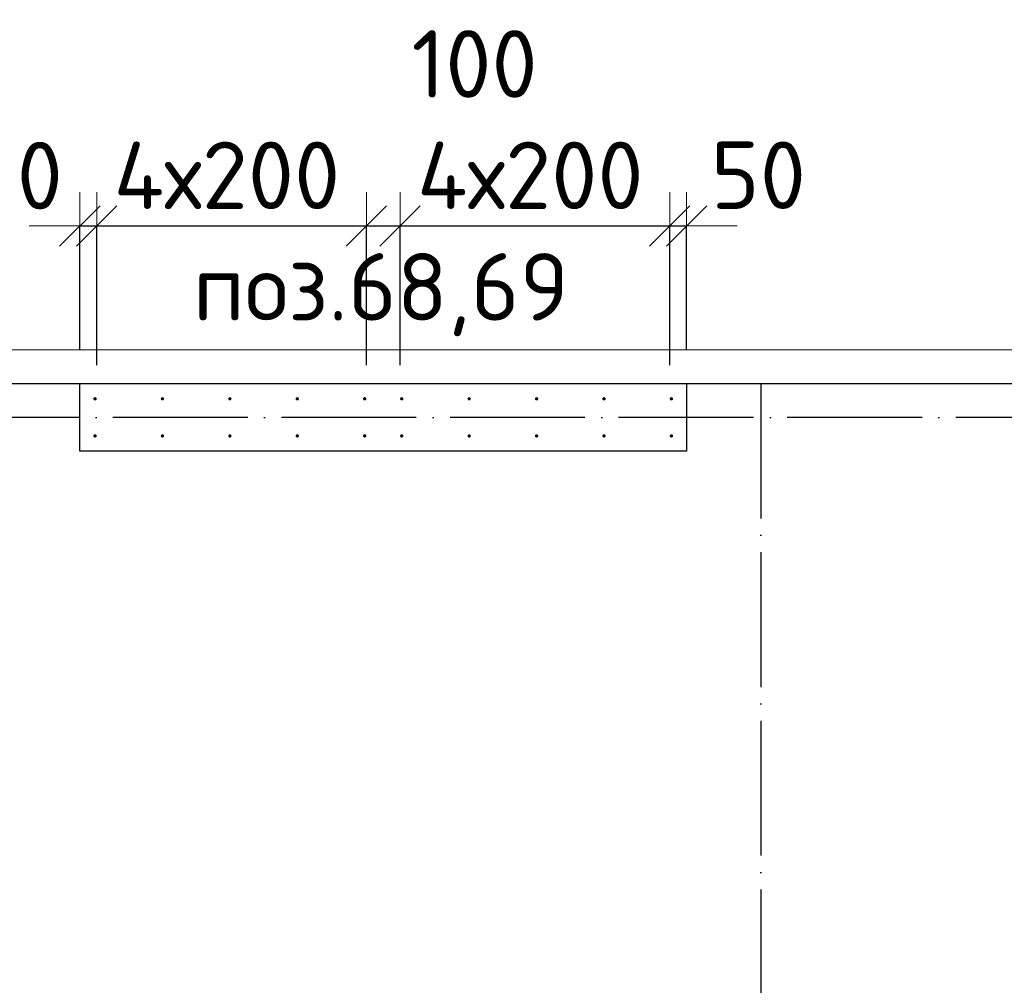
# Model space of a CAD drawing. Header units: millimetres. Extents: x 76517 to 124446, y -73423 to -21861.
# Tile 108 of 117: x 84501 to 87423, y -25195 to -22330. Entities that reach past the tile are written whole.
import ezdxf

# ---------------------------------------------------------------- set-up
doc = ezdxf.new("R2010")
doc.units = ezdxf.units.MM
doc.header["$PDMODE"] = 65
doc.linetypes.add('______11', pattern=[500, 400, -50, 0, -50])
doc.linetypes.add('______5', pattern=[1100, 800, -100, 100, -100])
for name, color, linetype, lineweight in [('Standard', 7, 'Continuous', 25), ('Арм.стержн. Выпуски', 180, 'Continuous', 35), ('Колонна (1)', 7, 'Continuous', 35), ('Размерная линия_ общее_1', 7, 'Continuous', 13), ('Фундамент_ общее', 7, 'Continuous', 35)]:
    doc.layers.add(name, color=color, linetype=linetype, lineweight=lineweight)
doc.layers.add('Осевая линия_ общее', color=7, linetype='______5', lineweight=13, true_color=0xa0a0a0)
doc.styles.add('ISOCPEUR', font='ISOCPEUR')
doc.dimstyles.new('DIMSTYLE_10', dxfattribs={"dimtxt": 200, "dimasz": 200, "dimexe": 0, "dimexo": 0, "dimgap": 100, "dimtad": 2, "dimdec": 0, "dimrnd": 5, "dimzin": 12, "dimdsep": 46, "dimtxsty": 'ISOCPEUR', "dimblk1": 'ALL_ML_STRICH', "dimblk2": 'ALL_ML_STRICH', "dimsah": 1, "dimcen": 0, "dimclrd": 7, "dimclre": 256, "dimclrt": 7, "dimadec": 0, "dimazin": 0, "dimtfac": 1, "dimtdec": 0, "dimtix": 1, "dimtmove": 2, "dimatfit": 3, "dimfxl": 0, "dimtvp": 1.2, "dimtzin": 0, "dimlwd": 0, "dimlwe": -3, "dimarcsym": 0})
doc.dimstyles.new('DIMSTYLE_16', dxfattribs={"dimtxt": 200, "dimasz": 200, "dimexe": 0, "dimexo": 0, "dimgap": 100, "dimtad": 2, "dimdec": 0, "dimrnd": 5, "dimzin": 12, "dimdsep": 46, "dimtxsty": 'ISOCPEUR', "dimblk1": 'ALL_ML_STRICH', "dimblk2": 'ALL_ML_STRICH', "dimsah": 1, "dimcen": 0, "dimclrd": 7, "dimclre": 256, "dimclrt": 7, "dimadec": 0, "dimazin": 0, "dimtfac": 1, "dimtdec": 0, "dimtix": 1, "dimtmove": 2, "dimatfit": 3, "dimfxl": 0, "dimtzin": 0, "dimlwd": 0, "dimlwe": -3, "dimarcsym": 0})

# ---------------------------------------------------------------- blocks, each defined once
blk = doc.blocks.new('ALL_ML_STRICH')
at = {"color": 0, "linetype": 'ByBlock', "lineweight": -2}
for p, q in [((0, -0.5), (0, 0.5)), ((-0.3, -0.3), (0.3, 0.3)), ((-1, 0), (0.5, 0))]:
    blk.add_line(p, q, dxfattribs=at)
blk = doc.blocks.new('*D387')
at = {"layer": 'DEFPOINTS', "color": 7, "linetype": 'Continuous', "lineweight": 13, "transparency": 33554687}
for p in [(84680, -22942.1), (84680, -23410), (84730, -23455)]:
    blk.add_point(p, dxfattribs=at)
at = {"layer": 'Размерная линия_ общее_1', "color": 253, "linetype": 'Continuous', "lineweight": -2, "true_color": 0xa0a0a0, "transparency": 33554687}
for p, q in [((84680, -23310), (84680, -22942.1)), ((84730, -23355), (84730, -22942.1))]:
    blk.add_line(p, q, dxfattribs=at)
at = {"layer": 'Размерная линия_ общее_1', "color": 7, "linetype": 'Continuous', "lineweight": -2, "transparency": 33554687}
blk.add_line((84680, -22942.1), (84730, -22942.1), dxfattribs=at)
at = {"layer": 'Размерная линия_ общее_1', "color": 7, "linetype": 'Continuous', "lineweight": 13, "transparency": 33554687, "xscale": 200, "yscale": 200, "zscale": 200}
blk.add_blockref('ALL_ML_STRICH', (84730, -22942.1), dxfattribs=at)
at = {"layer": 'Размерная линия_ общее_1', "color": 7, "linetype": 'Continuous', "lineweight": 13, "transparency": 33554687, "xscale": 200, "yscale": 200, "zscale": 200, "rotation": 180}
blk.add_blockref('ALL_ML_STRICH', (84680, -22942.1), dxfattribs=at)
at = {"layer": 'Размерная линия_ общее_1', "color": 7, "linetype": 'Continuous', "lineweight": 13, "transparency": 33554687, "insert": (84488.4, -22792.8), "char_height": 200, "width": 400, "attachment_point": 5, "style": 'ISOCPEUR'}
blk.add_mtext('\\A1;{50}', dxfattribs=at)
blk = doc.blocks.new('*D388')
at = {"layer": 'DEFPOINTS', "color": 7, "linetype": 'Continuous', "lineweight": 13, "transparency": 33554687}
for p in [(84730, -22942.1), (84730, -23455), (85530, -23455)]:
    blk.add_point(p, dxfattribs=at)
at = {"layer": 'Размерная линия_ общее_1', "color": 253, "linetype": 'Continuous', "lineweight": -2, "true_color": 0xa0a0a0, "transparency": 33554687}
for p, q in [((84730, -23355), (84730, -22942.1)), ((85530, -23355), (85530, -22942.1))]:
    blk.add_line(p, q, dxfattribs=at)
at = {"layer": 'Размерная линия_ общее_1', "color": 7, "linetype": 'Continuous', "lineweight": -2, "transparency": 33554687}
blk.add_line((84730, -22942.1), (85530, -22942.1), dxfattribs=at)
at = {"layer": 'Размерная линия_ общее_1', "color": 7, "linetype": 'Continuous', "lineweight": 13, "transparency": 33554687, "xscale": 200, "yscale": 200, "zscale": 200, "rotation": 180}
blk.add_blockref('ALL_ML_STRICH', (84730, -22942.1), dxfattribs=at)
at = {"layer": 'Размерная линия_ общее_1', "color": 7, "linetype": 'Continuous', "lineweight": 13, "transparency": 33554687, "xscale": 200, "yscale": 200, "zscale": 200}
blk.add_blockref('ALL_ML_STRICH', (85530, -22942.1), dxfattribs=at)
at = {"layer": 'Размерная линия_ общее_1', "color": 7, "linetype": 'Continuous', "lineweight": 13, "transparency": 33554687, "insert": (84780, -22692.1), "char_height": 200, "width": 10, "attachment_point": 1, "line_spacing_factor": 0.60241, "style": 'ISOCPEUR'}
blk.add_mtext('4х200', dxfattribs=at)
blk = doc.blocks.new('*D389')
at = {"layer": 'DEFPOINTS', "color": 7, "linetype": 'Continuous', "lineweight": 13, "transparency": 33554687}
for p in [(85530, -22942.1), (85530, -23455), (85630, -23455)]:
    blk.add_point(p, dxfattribs=at)
at = {"layer": 'Размерная линия_ общее_1', "color": 253, "linetype": 'Continuous', "lineweight": -2, "true_color": 0xa0a0a0, "transparency": 33554687}
for p, q in [((85530, -23355), (85530, -22942.1)), ((85630, -23355), (85630, -22942.1))]:
    blk.add_line(p, q, dxfattribs=at)
at = {"layer": 'Размерная линия_ общее_1', "color": 7, "linetype": 'Continuous', "lineweight": -2, "transparency": 33554687}
blk.add_line((85530, -22942.1), (85630, -22942.1), dxfattribs=at)
at = {"layer": 'Размерная линия_ общее_1', "color": 7, "linetype": 'Continuous', "lineweight": 13, "transparency": 33554687, "xscale": 200, "yscale": 200, "zscale": 200, "rotation": 180}
blk.add_blockref('ALL_ML_STRICH', (85530, -22942.1), dxfattribs=at)
at = {"layer": 'Размерная линия_ общее_1', "color": 7, "linetype": 'Continuous', "lineweight": 13, "transparency": 33554687, "xscale": 200, "yscale": 200, "zscale": 200}
blk.add_blockref('ALL_ML_STRICH', (85630, -22942.1), dxfattribs=at)
at = {"layer": 'Размерная линия_ общее_1', "color": 7, "linetype": 'Continuous', "lineweight": 13, "transparency": 33554687, "insert": (85851.1, -22461.5), "char_height": 200, "width": 600, "attachment_point": 5, "style": 'ISOCPEUR'}
blk.add_mtext('\\A1;{100}', dxfattribs=at)
blk = doc.blocks.new('*D390')
at = {"layer": 'DEFPOINTS', "color": 7, "linetype": 'Continuous', "lineweight": 13, "transparency": 33554687}
for p in [(85630, -22942.1), (85630, -23455), (86430, -23455)]:
    blk.add_point(p, dxfattribs=at)
at = {"layer": 'Размерная линия_ общее_1', "color": 253, "linetype": 'Continuous', "lineweight": -2, "true_color": 0xa0a0a0, "transparency": 33554687}
for p, q in [((85630, -23355), (85630, -22942.1)), ((86430, -23355), (86430, -22942.1))]:
    blk.add_line(p, q, dxfattribs=at)
at = {"layer": 'Размерная линия_ общее_1', "color": 7, "linetype": 'Continuous', "lineweight": -2, "transparency": 33554687}
blk.add_line((85630, -22942.1), (86430, -22942.1), dxfattribs=at)
at = {"layer": 'Размерная линия_ общее_1', "color": 7, "linetype": 'Continuous', "lineweight": 13, "transparency": 33554687, "xscale": 200, "yscale": 200, "zscale": 200, "rotation": 180}
blk.add_blockref('ALL_ML_STRICH', (85630, -22942.1), dxfattribs=at)
at = {"layer": 'Размерная линия_ общее_1', "color": 7, "linetype": 'Continuous', "lineweight": 13, "transparency": 33554687, "xscale": 200, "yscale": 200, "zscale": 200}
blk.add_blockref('ALL_ML_STRICH', (86430, -22942.1), dxfattribs=at)
at = {"layer": 'Размерная линия_ общее_1', "color": 7, "linetype": 'Continuous', "lineweight": 13, "transparency": 33554687, "insert": (85680, -22692.1), "char_height": 200, "width": 10, "attachment_point": 1, "line_spacing_factor": 0.60241, "style": 'ISOCPEUR'}
blk.add_mtext('4х200', dxfattribs=at)
blk = doc.blocks.new('*D391')
at = {"layer": 'DEFPOINTS', "color": 7, "linetype": 'Continuous', "lineweight": 13, "transparency": 33554687}
for p in [(86430, -22942.1), (86480, -23410), (86430, -23455)]:
    blk.add_point(p, dxfattribs=at)
at = {"layer": 'Размерная линия_ общее_1', "color": 253, "linetype": 'Continuous', "lineweight": -2, "true_color": 0xa0a0a0, "transparency": 33554687}
for p, q in [((86430, -23355), (86430, -22942.1)), ((86480, -23310), (86480, -22942.1))]:
    blk.add_line(p, q, dxfattribs=at)
at = {"layer": 'Размерная линия_ общее_1', "color": 7, "linetype": 'Continuous', "lineweight": -2, "transparency": 33554687}
blk.add_line((86430, -22942.1), (86480, -22942.1), dxfattribs=at)
at = {"layer": 'Размерная линия_ общее_1', "color": 7, "linetype": 'Continuous', "lineweight": 13, "transparency": 33554687, "xscale": 200, "yscale": 200, "zscale": 200}
blk.add_blockref('ALL_ML_STRICH', (86480, -22942.1), dxfattribs=at)
at = {"layer": 'Размерная линия_ общее_1', "color": 7, "linetype": 'Continuous', "lineweight": 13, "transparency": 33554687, "xscale": 200, "yscale": 200, "zscale": 200, "rotation": 180}
blk.add_blockref('ALL_ML_STRICH', (86430, -22942.1), dxfattribs=at)
at = {"layer": 'Размерная линия_ общее_1', "color": 7, "linetype": 'Continuous', "lineweight": 13, "transparency": 33554687, "insert": (86693, -22791.6), "char_height": 200, "width": 400, "attachment_point": 5, "style": 'ISOCPEUR'}
blk.add_mtext('\\A1;{50}', dxfattribs=at)

msp = doc.modelspace()

# ---------------------------------------------------------------- hatches: boundary and pattern name
at = {"layer": 'Арм.стержн. Выпуски', "linetype": 'Continuous', "lineweight": 35, "transparency": 33554687}
for points in [[(84730, -23455), (84729.6, -23453.1), (84728.5, -23451.5), (84726.9, -23450.4), (84725, -23450), (84723.1, -23450.4), (84721.5, -23451.5), (84720.4, -23453.1), (84720, -23455), (84720.4, -23456.9), (84721.5, -23458.5), (84723.1, -23459.6), (84725, -23460), (84726.9, -23459.6), (84728.5, -23458.5), (84729.6, -23456.9)], [(84930, -23455), (84929.6, -23453.1), (84928.5, -23451.5), (84926.9, -23450.4), (84925, -23450), (84923.1, -23450.4), (84921.5, -23451.5), (84920.4, -23453.1), (84920, -23455), (84920.4, -23456.9), (84921.5, -23458.5), (84923.1, -23459.6), (84925, -23460), (84926.9, -23459.6), (84928.5, -23458.5), (84929.6, -23456.9)], [(85130, -23455), (85129.6, -23453.1), (85128.5, -23451.5), (85126.9, -23450.4), (85125, -23450), (85123.1, -23450.4), (85121.5, -23451.5), (85120.4, -23453.1), (85120, -23455), (85120.4, -23456.9), (85121.5, -23458.5), (85123.1, -23459.6), (85125, -23460), (85126.9, -23459.6), (85128.5, -23458.5), (85129.6, -23456.9)], [(85330, -23455), (85329.6, -23453.1), (85328.5, -23451.5), (85326.9, -23450.4), (85325, -23450), (85323.1, -23450.4), (85321.5, -23451.5), (85320.4, -23453.1), (85320, -23455), (85320.4, -23456.9), (85321.5, -23458.5), (85323.1, -23459.6), (85325, -23460), (85326.9, -23459.6), (85328.5, -23458.5), (85329.6, -23456.9)], [(85530, -23455), (85529.6, -23453.1), (85528.5, -23451.5), (85526.9, -23450.4), (85525, -23450), (85523.1, -23450.4), (85521.5, -23451.5), (85520.4, -23453.1), (85520, -23455), (85520.4, -23456.9), (85521.5, -23458.5), (85523.1, -23459.6), (85525, -23460), (85526.9, -23459.6), (85528.5, -23458.5), (85529.6, -23456.9)], [(85640, -23455), (85639.6, -23453.1), (85638.5, -23451.5), (85636.9, -23450.4), (85635, -23450), (85633.1, -23450.4), (85631.5, -23451.5), (85630.4, -23453.1), (85630, -23455), (85630.4, -23456.9), (85631.5, -23458.5), (85633.1, -23459.6), (85635, -23460), (85636.9, -23459.6), (85638.5, -23458.5), (85639.6, -23456.9)], [(85840, -23455), (85839.6, -23453.1), (85838.5, -23451.5), (85836.9, -23450.4), (85835, -23450), (85833.1, -23450.4), (85831.5, -23451.5), (85830.4, -23453.1), (85830, -23455), (85830.4, -23456.9), (85831.5, -23458.5), (85833.1, -23459.6), (85835, -23460), (85836.9, -23459.6), (85838.5, -23458.5), (85839.6, -23456.9)], [(86040, -23455), (86039.6, -23453.1), (86038.5, -23451.5), (86036.9, -23450.4), (86035, -23450), (86033.1, -23450.4), (86031.5, -23451.5), (86030.4, -23453.1), (86030, -23455), (86030.4, -23456.9), (86031.5, -23458.5), (86033.1, -23459.6), (86035, -23460), (86036.9, -23459.6), (86038.5, -23458.5), (86039.6, -23456.9)], [(86240, -23455), (86239.6, -23453.1), (86238.5, -23451.5), (86236.9, -23450.4), (86235, -23450), (86233.1, -23450.4), (86231.5, -23451.5), (86230.4, -23453.1), (86230, -23455), (86230.4, -23456.9), (86231.5, -23458.5), (86233.1, -23459.6), (86235, -23460), (86236.9, -23459.6), (86238.5, -23458.5), (86239.6, -23456.9)], [(86440, -23455), (86439.6, -23453.1), (86438.5, -23451.5), (86436.9, -23450.4), (86435, -23450), (86433.1, -23450.4), (86431.5, -23451.5), (86430.4, -23453.1), (86430, -23455), (86430.4, -23456.9), (86431.5, -23458.5), (86433.1, -23459.6), (86435, -23460), (86436.9, -23459.6), (86438.5, -23458.5), (86439.6, -23456.9)], [(84730, -23565), (84729.6, -23563.1), (84728.5, -23561.5), (84726.9, -23560.4), (84725, -23560), (84723.1, -23560.4), (84721.5, -23561.5), (84720.4, -23563.1), (84720, -23565), (84720.4, -23566.9), (84721.5, -23568.5), (84723.1, -23569.6), (84725, -23570), (84726.9, -23569.6), (84728.5, -23568.5), (84729.6, -23566.9)], [(84930, -23565), (84929.6, -23563.1), (84928.5, -23561.5), (84926.9, -23560.4), (84925, -23560), (84923.1, -23560.4), (84921.5, -23561.5), (84920.4, -23563.1), (84920, -23565), (84920.4, -23566.9), (84921.5, -23568.5), (84923.1, -23569.6), (84925, -23570), (84926.9, -23569.6), (84928.5, -23568.5), (84929.6, -23566.9)], [(85130, -23565), (85129.6, -23563.1), (85128.5, -23561.5), (85126.9, -23560.4), (85125, -23560), (85123.1, -23560.4), (85121.5, -23561.5), (85120.4, -23563.1), (85120, -23565), (85120.4, -23566.9), (85121.5, -23568.5), (85123.1, -23569.6), (85125, -23570), (85126.9, -23569.6), (85128.5, -23568.5), (85129.6, -23566.9)], [(85330, -23565), (85329.6, -23563.1), (85328.5, -23561.5), (85326.9, -23560.4), (85325, -23560), (85323.1, -23560.4), (85321.5, -23561.5), (85320.4, -23563.1), (85320, -23565), (85320.4, -23566.9), (85321.5, -23568.5), (85323.1, -23569.6), (85325, -23570), (85326.9, -23569.6), (85328.5, -23568.5), (85329.6, -23566.9)], [(85530, -23565), (85529.6, -23563.1), (85528.5, -23561.5), (85526.9, -23560.4), (85525, -23560), (85523.1, -23560.4), (85521.5, -23561.5), (85520.4, -23563.1), (85520, -23565), (85520.4, -23566.9), (85521.5, -23568.5), (85523.1, -23569.6), (85525, -23570), (85526.9, -23569.6), (85528.5, -23568.5), (85529.6, -23566.9)], [(85640, -23565), (85639.6, -23563.1), (85638.5, -23561.5), (85636.9, -23560.4), (85635, -23560), (85633.1, -23560.4), (85631.5, -23561.5), (85630.4, -23563.1), (85630, -23565), (85630.4, -23566.9), (85631.5, -23568.5), (85633.1, -23569.6), (85635, -23570), (85636.9, -23569.6), (85638.5, -23568.5), (85639.6, -23566.9)], [(85840, -23565), (85839.6, -23563.1), (85838.5, -23561.5), (85836.9, -23560.4), (85835, -23560), (85833.1, -23560.4), (85831.5, -23561.5), (85830.4, -23563.1), (85830, -23565), (85830.4, -23566.9), (85831.5, -23568.5), (85833.1, -23569.6), (85835, -23570), (85836.9, -23569.6), (85838.5, -23568.5), (85839.6, -23566.9)], [(86040, -23565), (86039.6, -23563.1), (86038.5, -23561.5), (86036.9, -23560.4), (86035, -23560), (86033.1, -23560.4), (86031.5, -23561.5), (86030.4, -23563.1), (86030, -23565), (86030.4, -23566.9), (86031.5, -23568.5), (86033.1, -23569.6), (86035, -23570), (86036.9, -23569.6), (86038.5, -23568.5), (86039.6, -23566.9)], [(86240, -23565), (86239.6, -23563.1), (86238.5, -23561.5), (86236.9, -23560.4), (86235, -23560), (86233.1, -23560.4), (86231.5, -23561.5), (86230.4, -23563.1), (86230, -23565), (86230.4, -23566.9), (86231.5, -23568.5), (86233.1, -23569.6), (86235, -23570), (86236.9, -23569.6), (86238.5, -23568.5), (86239.6, -23566.9)], [(86440, -23565), (86439.6, -23563.1), (86438.5, -23561.5), (86436.9, -23560.4), (86435, -23560), (86433.1, -23560.4), (86431.5, -23561.5), (86430.4, -23563.1), (86430, -23565), (86430.4, -23566.9), (86431.5, -23568.5), (86433.1, -23569.6), (86435, -23570), (86436.9, -23569.6), (86438.5, -23568.5), (86439.6, -23566.9)]]:
    msp.add_hatch(color=4, dxfattribs=at).paths.add_polyline_path(points)

# ---------------------------------------------------------------- linework, layer by layer
at = {"layer": 'Standard', "color": 7, "linetype": 'Continuous', "lineweight": 13, "transparency": 33554687}
msp.add_lwpolyline([(79182.6, -70750), (105457, -70750), (105457, -23310), (79182.6, -23310), (79182.6, -70750)], dxfattribs=at)
at = {"layer": 'Колонна (1)', "color": 7, "lineweight": 25, "transparency": 33554687}
for p, q in [((84680, -23610), (84680, -23410)), ((84680, -23410), (86480, -23410)), ((86480, -23410), (86480, -23610)), ((86480, -23610), (84680, -23610))]:
    msp.add_line(p, q, dxfattribs=at)
at = {"layer": 'Колонна (1)', "color": 7, "linetype": 'Continuous', "lineweight": 25, "transparency": 33554687}
for p, q in [((84680, -23610), (84680, -23410)), ((84680, -23410), (86480, -23410)), ((86480, -23410), (86480, -23610)), ((86480, -23610), (84680, -23610))]:
    msp.add_line(p, q, dxfattribs=at)
at = {"layer": 'Осевая линия_ общее', "color": 253, "linetype": '______11', "lineweight": -3, "true_color": 0xa0a0a0, "transparency": 33554687}
for p, q in [((86700, -23410), (86700, -72827.9)), ((94680, -23510), (77142.2, -23510))]:
    msp.add_line(p, q, dxfattribs=at)
at = {"layer": 'Фундамент_ общее', "color": 7, "lineweight": 25, "transparency": 33554687}
for p, q in [((82450, -23410), (84680, -23410)), ((86480, -23410), (88620, -23410))]:
    msp.add_line(p, q, dxfattribs=at)
at = {"layer": 'Фундамент_ общее', "color": 7, "linetype": 'Continuous', "lineweight": 25, "transparency": 33554687}
for p, q in [((82450, -23410), (84680, -23410)), ((86480, -23410), (88620, -23410))]:
    msp.add_line(p, q, dxfattribs=at)

# ---------------------------------------------------------------- texts
at = {"layer": 'Standard', "color": 7, "linetype": 'Continuous', "lineweight": 13, "transparency": 33554687, "insert": (85573.6, -23022.8), "char_height": 200, "width": 1196.491, "attachment_point": 2, "style": 'ISOCPEUR'}
msp.add_mtext('\\A1;{\\fISOCPEUR|i0|b0;\\H200.000000;\\W1.000000;\\C7;поз.68,69}\\P', dxfattribs=at)

# ---------------------------------------------------------------- dimensions: what is measured, and where the dimension line sits
at = {"layer": 'Размерная линия_ общее_1', "color": 7, "linetype": 'Continuous', "lineweight": 13, "transparency": 33554687}
for base, p1, p2, picture, middle in [((85630, -22942.1), (85530, -23355), (85630, -23355), '*D389', (85851.1, -22461.5)), ((84730, -22942.1), (84680, -23310), (84730, -23355), '*D387', (84488.4, -22792.8)), ((86480, -22942.1), (86430, -23355), (86480, -23310), '*D391', (86693, -22791.6))]:
    dim = msp.add_linear_dim(base=base, p1=p1, p2=p2, dimstyle='DIMSTYLE_10', override={"dimpost": '<>', "dimclrd": 7, "dimclre": 253, "dimclrt": 7, "dimlwd": 0, "dimlwe": 65533}, dxfattribs=at)
    dim.commit()
    dim.dimension.update_dxf_attribs({"geometry": picture, "text_midpoint": middle, "dimtype": 160})
for base, p1, p2, picture, middle in [((85530, -22942.1), (84730, -23355), (85530, -23355), '*D388', (85130, -22842.1)), ((86430, -22942.1), (85630, -23355), (86430, -23355), '*D390', (86030, -22842.1))]:
    dim = msp.add_linear_dim(base=base, p1=p1, p2=p2, text='4х200', dimstyle='DIMSTYLE_16', override={"dimpost": '<>', "dimclrd": 7, "dimclre": 253, "dimclrt": 7, "dimlwd": 0, "dimlwe": 65533}, dxfattribs=at)
    dim.commit()
    dim.dimension.update_dxf_attribs({"geometry": picture, "text_midpoint": middle, "dimtype": 160})

doc.saveas('drawing.dxf')
